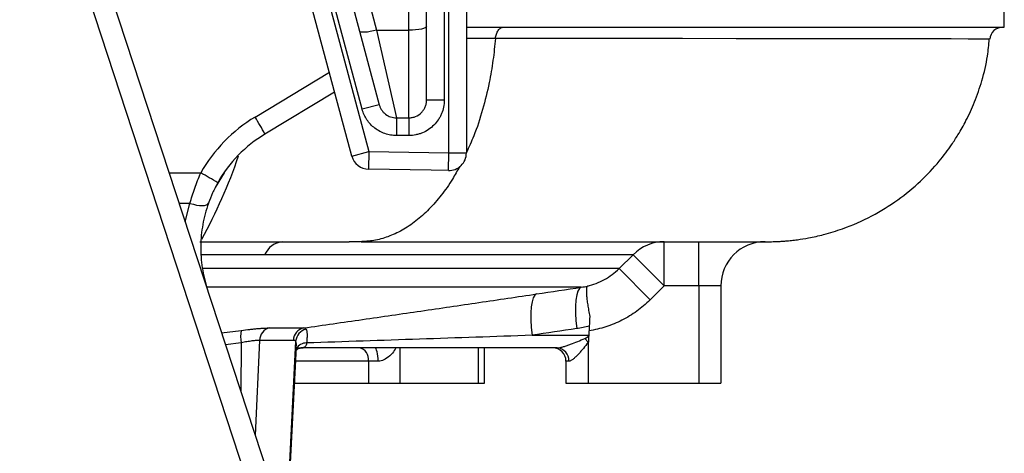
# Model space of a CAD drawing. Header units: millimetres. Extents: x 2406 to 3465, y 1425 to 4760.
# Tile 6 of 13: x 3019 to 3465, y 1718 to 1914. Entities that reach past the tile are written whole.
import ezdxf

# ---------------------------------------------------------------- set-up
doc = ezdxf.new("R2010")
doc.units = ezdxf.units.MM
doc.header["$LTSCALE"] = 2

msp = doc.modelspace()

# ---------------------------------------------------------------- linework, layer by layer
at = {"color": 7, "linetype": 'Continuous', "lineweight": 25}
for p, q in [((3203.39, 1877.45), (3203.39, 2085.44)), ((3211.39, 2085.44), (3211.39, 1877.45)), ((3213.39, 1853.58), (3213.39, 2085.44)), ((3221.39, 2085.44), (3221.39, 1853.58)), ((3195.39, 1909.04), (3195.39, 2051.91)), ((3199.78, 1469.28), (3010.16, 2047.49)), ((3019.48, 2050.61), (3209.11, 1472.4)), ((3150.48, 1954.38), (3177.33, 1854.21)), ((3160.76, 1954.68), (3182.01, 1875.38)), ((3168.48, 1955.09), (3180.82, 1909.04)), ((3169.6, 1852.14), (3142.76, 1952.31)), ((3174.28, 1873.31), (3153.03, 1952.61)), ((3464.53, 1910.44), (3464.53, 1940.44)), ((3221.39, 1910.44), (3464.53, 1910.44)), ((3180.82, 1909.04), (3189.73, 1869.45)), ((3180.82, 1909.04), (3195.39, 1909.04)), ((3195.39, 1869.45), (3195.39, 1909.04)), ((3161.85, 1881.06), (3130.36, 1862.1)), ((3182.01, 1875.38), (3174.28, 1873.31)), ((3211.39, 1877.45), (3203.39, 1877.45)), ((3189.73, 1869.45), (3195.39, 1869.45)), ((3189.73, 1869.45), (3189.73, 1861.45)), ((3195.39, 1869.45), (3195.39, 1861.45)), ((3195.39, 1861.45), (3189.73, 1861.45)), ((3169.6, 1852.14), (3177.33, 1854.21)), ((3177.33, 1854.21), (3177.19, 1846.21)), ((3177.33, 1854.21), (3213.39, 1853.58)), ((3213.25, 1845.58), (3213.39, 1853.58)), ((3213.39, 1853.58), (3221.39, 1853.58)), ((3111.88, 1844.65), (3107.91, 1838.01)), ((3105.17, 1831.8), (3104.56, 1829.96)), ((3173.29, 1813.44), (3168.4, 1813.44)), ((3248.69, 1813.44), (3249.41, 1813.44)), ((3310.77, 1793.44), (3310.77, 1813.44)), ((3326.39, 1793.44), (3326.39, 1813.44)), ((3290.39, 1801.27), (3296.75, 1807.58)), ((3310.77, 1793.44), (3296.75, 1807.58)), ((3304.41, 1787.13), (3290.39, 1801.27)), ((3310.77, 1793.44), (3304.41, 1787.13)), ((3326.39, 1793.44), (3310.77, 1793.44)), ((3326.39, 1793.44), (3326.39, 1749.44)), ((3336.39, 1793.44), (3336.39, 1749.44)), ((3132.42, 1774.46), (3147.96, 1774.46)), ((3276.91, 1775.31), (3276.69, 1771.12)), ((3143.17, 1768.85), (3127.93, 1768.85)), ((3251.06, 1771.12), (3276.69, 1771.12)), ((3276.39, 1767.97), (3274.91, 1769.71)), ((3276.39, 1767.97), (3276.39, 1749.44)), ((3276.69, 1771.12), (3276.68, 1770.98)), ((3140.2, 1682.53), (3144.56, 1765.79)), ((3144.54, 1765.44), (3146.57, 1765.44)), ((3146.43, 1765.4), (3147.59, 1765.44)), ((3262.45, 1765.44), (3146.57, 1765.44)), ((3229.59, 1749.44), (3229.59, 1765.44)), ((3181.54, 1759.44), (3177.17, 1759.44)), ((3177.17, 1759.44), (3177.17, 1749.44)), ((3266.39, 1759.44), (3266.39, 1749.44)), ((3267.68, 1759.44), (3266.39, 1759.44)), ((3143.7, 1749.44), (3177.17, 1749.44)), ((3177.17, 1749.44), (3191.31, 1749.44)), ((3191.31, 1749.44), (3226.66, 1749.44)), ((3226.66, 1749.44), (3229.59, 1749.44)), ((3266.39, 1749.44), (3276.39, 1749.44)), ((3276.39, 1749.44), (3326.39, 1749.44)), ((3326.39, 1749.44), (3336.39, 1749.44))]:
    msp.add_line(p, q, dxfattribs=at)
at = {"color": 8, "linetype": 'Continuous', "lineweight": 25}
for p, q in [((3125.87, 1869.81), (3159.45, 1890.03)), ((3096.46, 1830.76), (3091.58, 1830.76)), ((3094.32, 1822.43), (3096.46, 1830.76)), ((3290.39, 1801.27), (3102.31, 1801.27)), ((3273.34, 1792.86), (3104.15, 1792.86)), ((3110.77, 1772.26), (3119.63, 1773.37)), ((3119.66, 1767.76), (3112.54, 1766.86)), ((3119.66, 1767.76), (3119.51, 1745.62)), ((3127.93, 1768.85), (3125.93, 1726.03)), ((3144.19, 1768.49), (3139.94, 1683.33)), ((3191.31, 1765.44), (3191.31, 1749.44)), ((3226.66, 1765.44), (3226.66, 1749.44)), ((3177.17, 1759.44), (3144.23, 1759.44))]:
    msp.add_line(p, q, dxfattribs=at)
at = {"color": 7, "linetype": 'Continuous', "lineweight": 25, "flags": 128}
for points in [[(3203.39, 1910.71), (3203.24, 1910.38), (3202.79, 1910.07), (3202.05, 1909.78), (3201.05, 1909.53), (3199.84, 1909.32), (3198.46, 1909.17), (3196.96, 1909.07), (3195.39, 1909.04)], [(3180.82, 1909.04), (3179.36, 1908.7), (3177.96, 1908.43), (3176.65, 1908.24), (3175.5, 1908.13), (3174.54, 1908.12), (3173.8, 1908.21), (3173.31, 1908.38), (3173.1, 1908.63)], [(3213.25, 1845.58), (3205.4, 1845.72), (3177.19, 1846.21)], [(3096.46, 1830.76), (3097.98, 1830.34), (3099.45, 1830.03), (3100.82, 1829.85), (3102.04, 1829.79), (3103.08, 1829.87), (3103.9, 1830.07), (3104.48, 1830.4), (3104.79, 1830.84)], [(3253.15, 1789.83), (3252.33, 1789.27), (3251.63, 1788.09), (3251.09, 1786.31), (3250.71, 1783.99), (3250.52, 1781.22), (3250.51, 1778.08), (3250.7, 1774.68), (3251.06, 1771.12)], [(3273.34, 1792.86), (3272.51, 1792.31), (3271.81, 1791.13), (3271.27, 1789.35), (3270.89, 1787.04), (3270.7, 1784.26), (3270.7, 1781.12), (3270.89, 1777.71), (3271.26, 1774.15)], [(3181.54, 1759.44), (3181.51, 1760.61), (3181.42, 1761.73), (3181.27, 1762.77), (3181.07, 1763.68), (3180.82, 1764.43), (3180.54, 1764.98), (3180.24, 1765.32), (3179.92, 1765.44)]]:
    msp.add_lwpolyline(points, dxfattribs=at)
at = {"color": 8, "linetype": 'Continuous', "lineweight": 25, "flags": 128}
for points in [[(3457.82, 1904.99), (3457.91, 1905), (3456.89, 1905.02), (3453.63, 1905.04), (3448.15, 1905.07), (3440.5, 1905.09), (3430.72, 1905.11), (3418.85, 1905.14), (3403.52, 1905.16), (3385.74, 1905.19), (3365.65, 1905.21), (3343.38, 1905.23), (3319.06, 1905.25), (3292.74, 1905.28), (3264.5, 1905.3), (3234.54, 1905.33), (3234.54, 1905.33), (3234.54, 1905.33)], [(3087.06, 1844.55), (3098.96, 1844.54), (3101.33, 1844.54)]]:
    msp.add_lwpolyline(points, dxfattribs=at)
at = {"color": 7, "linetype": 'Continuous', "lineweight": 25}
for centre, radius, start, end in [((3463.9, 1904.44), 6, 90.017, 174.8866), ((3161.46, 1810.7), 69, 121.0533, 150.6289), ((2999.57, 1791.17), 148.78, 28.4711, 31.9067), ((3161.31, 1810.7), 60, 121.0533, 150.6289), ((2901.39, 1925.44), 229, 331.0393, 341.3498), ((3177.33, 1854.21), 8, 195.0012, 269.0034), ((3213.39, 1853.58), 8, 268.9983, 359.9982), ((2976.94, 1619.05), 257.53, 59.1449, 61.1169), ((3139.32, 1803.49), 10, 95.8047, 155.8658), ((3310.79, 1793.7), 19.73, 90.0449, 135.3186), ((3356.39, 1793.44), 20, 90, 180), ((3133.27, 1770.63), 13.91, 168.6413, 191.9187), ((3133.71, 1768.82), 5.79, 102.9483, 179.7173), ((3149.06, 1768.67), 5.89, 100.731, 178.2716), ((3150.47, 1767.75), 6.32, 104.8473, 173.2609), ((3171.86, 1760.19), 5.36, 351.9505, 78.5782), ((3260.39, 1759.44), 6, 0, 90), ((3262.03, 1759.8), 5.65, 356.3463, 85.8073)]:
    msp.add_arc(centre, radius, start, end, dxfattribs=at)
at = {"color": 8, "linetype": 'Continuous', "lineweight": 25}
msp.add_arc((3148.87, 1762.71), 4.95, 86.4796, 151.4879, dxfattribs=at)
at = {"color": 7, "linetype": 'Continuous', "lineweight": 25}
for centre, major_axis, ratio, start_param, end_param in [((3232, 1771.44), (44.81, 0), 0.133894, 5.990405, 6.207124), ((3232, 1771.44), (46.36, 0), 0.258819, 5.990405, 6.001004), ((3147.23, 1771.44), (5.72, 3.21), 0.886144, 4.147412, 4.182061)]:
    msp.add_ellipse(centre, major_axis=major_axis, ratio=ratio, start_param=start_param, end_param=end_param, dxfattribs=at)
for points, knots in [([(3234.54, 1905.33), (3234.61, 1906.03), (3234.75, 1906.72), (3235.17, 1907.96), (3235.45, 1908.52), (3236.11, 1909.45), (3236.49, 1909.82), (3237.31, 1910.31), (3237.75, 1910.44), (3238.18, 1910.44)], [0, 0, 0, 0, 0.25, 0.25, 0.5, 0.5, 0.75, 0.75, 1, 1, 1, 1]), ([(3234.54, 1905.33), (3234.2, 1902.03), (3233.51, 1895.26), (3231.62, 1884.46), (3228.79, 1872.92), (3225.35, 1862.25), (3222.54, 1856.2), (3221.39, 1853.74)], [0, 0, 0, 0, 0.176076, 0.360498, 0.591407, 0.834159, 1, 1, 1, 1]), ([(3356.39, 1813.44), (3356.4, 1813.44), (3356.76, 1813.44), (3358.22, 1813.43), (3360.89, 1813.48), (3363.61, 1813.62), (3365.85, 1813.78), (3368.37, 1814.02), (3371.8, 1814.43), (3376.67, 1815.22), (3383.53, 1816.75), (3393.21, 1819.73), (3404.61, 1824.75), (3416.4, 1832.05), (3426.6, 1840.46), (3433.55, 1847.86), (3438.04, 1853.53), (3440.88, 1857.48), (3444, 1862.31), (3447.58, 1868.69), (3451.31, 1876.83), (3454.64, 1886.58), (3456.98, 1896.1), (3457.53, 1902.45), (3457.75, 1905)], [0, 0, 0, 0, 0.000346, 0.041676, 0.075447, 0.090851, 0.106157, 0.122133, 0.139623, 0.171656, 0.216198, 0.273389, 0.364663, 0.452923, 0.537072, 0.615892, 0.645841, 0.674866, 0.708643, 0.755355, 0.81415, 0.878743, 0.951386, 1, 1, 1, 1]), ([(3182.01, 1875.38), (3182.12, 1874.96), (3182.27, 1874.54), (3182.63, 1873.75), (3182.84, 1873.37), (3183.32, 1872.65), (3183.6, 1872.3), (3184.19, 1871.66), (3184.52, 1871.37), (3185.57, 1870.56), (3186.33, 1870.15), (3187.99, 1869.59), (3188.85, 1869.45), (3189.73, 1869.45)], [0, 0, 0, 0, 0.125, 0.125, 0.25, 0.25, 0.375, 0.375, 0.5, 0.5, 0.75, 0.75, 1, 1, 1, 1]), ([(3211.39, 1877.45), (3211.39, 1876.4), (3211.29, 1875.34), (3210.88, 1873.29), (3210.58, 1872.3), (3209.98, 1870.85), (3209.75, 1870.37), (3209.26, 1869.44), (3208.99, 1869), (3208.12, 1867.7), (3207.46, 1866.89), (3205.97, 1865.4), (3205.16, 1864.73), (3203.41, 1863.56), (3202.48, 1863.07), (3201.04, 1862.47), (3200.55, 1862.29), (3199.55, 1861.99), (3199.04, 1861.86), (3197.49, 1861.55), (3196.45, 1861.45), (3195.39, 1861.45)], [0, 0, 0, 0, 0.125, 0.125, 0.25, 0.25, 0.3125, 0.3125, 0.375, 0.375, 0.5, 0.5, 0.625, 0.625, 0.75, 0.75, 0.8125, 0.8125, 0.875, 0.875, 1, 1, 1, 1]), ([(3195.39, 1869.45), (3195.92, 1869.45), (3196.44, 1869.5), (3197.47, 1869.7), (3197.98, 1869.86), (3199.42, 1870.46), (3200.31, 1871.05), (3201.43, 1872.17), (3201.76, 1872.58), (3202.34, 1873.44), (3202.59, 1873.91), (3202.99, 1874.88), (3203.14, 1875.37), (3203.34, 1876.4), (3203.39, 1876.93), (3203.39, 1877.45)], [0, 0, 0, 0, 0.125, 0.125, 0.25, 0.25, 0.5, 0.5, 0.625, 0.625, 0.75, 0.75, 0.875, 0.875, 1, 1, 1, 1]), ([(3189.73, 1861.45), (3188.86, 1861.45), (3187.99, 1861.52), (3186.27, 1861.8), (3185.42, 1862.02), (3182.93, 1862.86), (3181.4, 1863.68), (3179.31, 1865.28), (3178.66, 1865.87), (3177.46, 1867.15), (3176.91, 1867.84), (3175.95, 1869.28), (3175.53, 1870.04), (3174.8, 1871.63), (3174.51, 1872.46), (3174.28, 1873.31)], [0, 0, 0, 0, 0.125, 0.125, 0.25, 0.25, 0.5, 0.5, 0.625, 0.625, 0.75, 0.75, 0.875, 0.875, 1, 1, 1, 1]), ([(3218.31, 1847.43), (3217.27, 1845.51), (3214.71, 1840.82), (3210.08, 1834.33), (3204.54, 1827.94), (3198.6, 1822.63), (3192.38, 1818.48), (3186.02, 1815.55), (3179.64, 1813.76), (3175.39, 1813.55), (3173.29, 1813.44)], [0, 0, 0, 0, 0.0902694, 0.22043, 0.3522869, 0.4847606, 0.6167582, 0.7472461, 0.8752207, 1, 1, 1, 1]), ([(3096.46, 1830.76), (3097.09, 1833.04), (3097.81, 1835.33), (3099.02, 1838.78), (3099.45, 1839.93), (3100.35, 1842.24), (3100.83, 1843.4), (3101.33, 1844.54)], [0, 0, 0, 0, 0.5, 0.5, 0.75, 0.75, 1, 1, 1, 1]), ([(3109.02, 1840.13), (3108.59, 1839.36), (3108.17, 1838.59), (3107.39, 1837.04), (3107.02, 1836.26), (3105.96, 1833.93), (3105.34, 1832.38), (3104.79, 1830.84)], [0, 0, 0, 0, 0.25, 0.25, 0.5, 0.5, 1, 1, 1, 1]), ([(3104.79, 1830.84), (3103.66, 1827.69), (3102.82, 1824.49), (3101.67, 1818.03), (3101.35, 1814.77), (3101.29, 1809.82), (3101.34, 1808.16), (3101.57, 1804.88), (3101.75, 1803.24), (3102.5, 1798.37), (3103.26, 1795.17), (3104.29, 1792)], [0, 0, 0, 0, 0.25, 0.25, 0.5, 0.5, 0.625, 0.625, 0.75, 0.75, 1, 1, 1, 1]), ([(3100.98, 1813.44), (3101.82, 1813.44), (3109.74, 1813.44), (3125.1, 1813.44), (3146.68, 1813.44), (3161.17, 1813.44), (3168.4, 1813.44)], [0, 0, 0, 0, 0.037878, 0.359149, 0.679997, 1, 1, 1, 1]), ([(3173.64, 1813.44), (3179.43, 1813.44), (3191.95, 1813.44), (3209.69, 1813.44), (3226.93, 1813.44), (3242.52, 1813.44), (3256.62, 1813.44), (3270.11, 1813.44), (3282.86, 1813.44), (3294.73, 1813.44), (3305.06, 1813.44), (3314.02, 1813.44), (3322.33, 1813.44), (3329.84, 1813.44), (3336.39, 1813.44), (3341.61, 1813.44), (3345.68, 1813.44), (3348.8, 1813.44), (3351.13, 1813.44), (3352.85, 1813.44), (3353.98, 1813.44), (3354.55, 1813.44), (3354.76, 1813.44)], [0, 0, 0, 0, 0.053962, 0.116676, 0.177078, 0.235298, 0.291428, 0.345528, 0.407818, 0.467269, 0.523891, 0.577677, 0.628616, 0.688301, 0.743588, 0.794497, 0.841037, 0.8832, 0.920971, 0.954321, 0.98322, 1, 1, 1, 1]), ([(3354.76, 1813.44), (3355.09, 1813.44), (3356.15, 1813.44), (3356.3, 1813.44), (3356.39, 1813.44)], [0, 0, 0, 0, 0.311891, 1, 1, 1, 1]), ([(3296.75, 1807.58), (3294.92, 1807.58), (3292.39, 1807.58), (3287.57, 1807.58), (3285.78, 1807.58), (3282.85, 1807.58), (3281.82, 1807.58), (3279.69, 1807.58), (3278.58, 1807.58), (3272.83, 1807.58), (3267.59, 1807.58), (3255.89, 1807.58), (3249.43, 1807.58), (3235.27, 1807.58), (3227.58, 1807.58), (3217.17, 1807.58), (3215.04, 1807.58), (3210.73, 1807.58), (3208.54, 1807.58), (3201.87, 1807.58), (3197.3, 1807.58), (3187.88, 1807.58), (3183.03, 1807.58), (3173.08, 1807.58), (3167.99, 1807.58), (3152.38, 1807.58), (3141.52, 1807.58), (3130.2, 1807.58)], [0, 0, 0, 0, 0.125, 0.125, 0.1875, 0.1875, 0.21875, 0.21875, 0.25, 0.25, 0.375, 0.375, 0.5, 0.5, 0.625, 0.625, 0.65625, 0.65625, 0.6875, 0.6875, 0.75, 0.75, 0.8125, 0.8125, 0.875, 0.875, 1, 1, 1, 1]), ([(3276.09, 1793.37), (3277.43, 1793.69), (3278.74, 1794.1), (3281.32, 1795.1), (3282.58, 1795.69), (3286.2, 1797.69), (3288.41, 1799.33), (3290.39, 1801.27)], [0, 0, 0, 0, 0.25, 0.25, 0.5, 0.5, 1, 1, 1, 1]), ([(3147.96, 1774.46), (3156.82, 1775.73), (3165.66, 1777), (3183.29, 1779.55), (3192.08, 1780.83), (3209.61, 1783.39), (3218.35, 1784.67), (3235.78, 1787.25), (3244.48, 1788.54), (3253.15, 1789.83)], [0, 0, 0, 0, 0.25, 0.25, 0.5, 0.5, 0.75, 0.75, 1, 1, 1, 1]), ([(3276.09, 1793.37), (3276.07, 1793.35), (3276.04, 1793.33), (3275.99, 1793.28), (3275.97, 1793.25), (3275.9, 1793.15), (3275.86, 1793.07), (3275.75, 1792.76), (3275.7, 1792.48), (3275.65, 1791.96), (3275.64, 1791.76), (3275.62, 1791.34), (3275.62, 1791.12), (3275.63, 1790.4), (3275.66, 1789.86), (3275.75, 1788.65), (3275.81, 1787.97), (3275.98, 1786.54), (3276.09, 1785.77), (3276.33, 1784.16), (3276.47, 1783.3), (3276.78, 1781.51), (3276.95, 1780.59), (3277.14, 1779.64)], [0, 0, 0, 0, 0.03125, 0.03125, 0.0625, 0.0625, 0.125, 0.125, 0.25, 0.25, 0.3125, 0.3125, 0.375, 0.375, 0.5, 0.5, 0.625, 0.625, 0.75, 0.75, 0.875, 0.875, 1, 1, 1, 1]), ([(3336.39, 1793.44), (3336.39, 1793.44), (3336.33, 1793.44), (3336.07, 1793.44), (3335.88, 1793.44), (3335.38, 1793.44), (3335.07, 1793.44), (3334.34, 1793.44), (3333.92, 1793.44), (3333, 1793.44), (3332.49, 1793.44), (3331.4, 1793.44), (3330.83, 1793.44), (3329.92, 1793.44), (3329.61, 1793.44), (3328.98, 1793.44), (3328.66, 1793.44), (3327.7, 1793.44), (3327.05, 1793.44), (3326.39, 1793.44)], [0, 0, 0, 0, 0.125, 0.125, 0.25, 0.25, 0.375, 0.375, 0.5, 0.5, 0.625, 0.625, 0.75, 0.75, 0.8125, 0.8125, 0.875, 0.875, 1, 1, 1, 1]), ([(3304.41, 1787.13), (3302.53, 1785.27), (3300.53, 1783.58), (3296.3, 1780.54), (3294.07, 1779.18), (3290.55, 1777.39), (3289.35, 1776.84), (3286.92, 1775.83), (3285.69, 1775.38), (3281.96, 1774.17), (3279.41, 1773.55), (3276.8, 1773.13)], [0, 0, 0, 0, 0.25, 0.25, 0.5, 0.5, 0.625, 0.625, 0.75, 0.75, 1, 1, 1, 1]), ([(3119.63, 1773.37), (3120.98, 1773.54), (3122.28, 1773.69), (3124.16, 1773.89), (3124.78, 1773.96), (3125.98, 1774.07), (3126.56, 1774.13), (3127.66, 1774.22), (3128.19, 1774.26), (3129.2, 1774.33), (3129.68, 1774.36), (3131.03, 1774.44), (3131.79, 1774.46), (3132.42, 1774.46)], [0, 0, 0, 0, 0.25, 0.25, 0.375, 0.375, 0.5, 0.5, 0.625, 0.625, 0.75, 0.75, 1, 1, 1, 1]), ([(3148.85, 1773.86), (3149.02, 1773.62), (3149.15, 1773.32), (3149.28, 1772.74), (3149.31, 1772.53), (3149.36, 1772.07), (3149.37, 1771.82), (3149.4, 1771.03), (3149.38, 1770.44), (3149.3, 1769.13), (3149.24, 1768.42), (3149.17, 1767.65)], [0, 0, 0, 0, 0.25, 0.25, 0.375, 0.375, 0.5, 0.5, 0.75, 0.75, 1, 1, 1, 1]), ([(3127.93, 1768.85), (3127.52, 1768.85), (3127.02, 1768.83), (3126.15, 1768.75), (3125.84, 1768.72), (3125.18, 1768.65), (3124.5, 1768.57), (3123.75, 1768.46), (3122.98, 1768.34), (3122.58, 1768.28), (3121.36, 1768.08), (3120.52, 1767.93), (3119.66, 1767.76)], [0, 0, 0, 0, 0.25, 0.25, 0.375, 0.375, 0.5, 0.625, 0.625, 0.75, 0.75, 1, 1, 1, 1]), ([(3149.17, 1767.65), (3149.15, 1767.3), (3149.11, 1766.98), (3148.92, 1766.43), (3148.78, 1766.19), (3148.38, 1765.81), (3148.12, 1765.67), (3147.51, 1765.5), (3147.17, 1765.45), (3146.79, 1765.44)], [0, 0, 0, 0, 0.25, 0.25, 0.5, 0.5, 0.75, 0.75, 1, 1, 1, 1]), ([(3251.06, 1771.12), (3234.13, 1770.54), (3217.18, 1769.96), (3183.22, 1768.8), (3166.21, 1768.23), (3149.17, 1767.65)], [0, 0, 0, 0, 0.5, 0.5, 1, 1, 1, 1]), ([(3262.45, 1765.44), (3262.64, 1765.44), (3262.86, 1765.45), (3263.31, 1765.51), (3263.55, 1765.56), (3264.27, 1765.71), (3264.78, 1765.84), (3265.83, 1766.15), (3266.36, 1766.32), (3267.43, 1766.68), (3267.96, 1766.88), (3269.58, 1767.48), (3270.66, 1767.91), (3272.79, 1768.79), (3273.85, 1769.24), (3274.91, 1769.71)], [0, 0, 0, 0, 0.0625, 0.0625, 0.125, 0.125, 0.25, 0.25, 0.375, 0.375, 0.5, 0.5, 0.75, 0.75, 1, 1, 1, 1]), ([(3276.39, 1767.97), (3275.7, 1767.03), (3275, 1766.1), (3273.91, 1764.76), (3273.54, 1764.32), (3272.8, 1763.46), (3272.42, 1763.03), (3271.66, 1762.22), (3271.28, 1761.83), (3270.52, 1761.1), (3270.14, 1760.76), (3269.38, 1760.16), (3269.01, 1759.91), (3268.48, 1759.64), (3268.31, 1759.56), (3267.98, 1759.46), (3267.82, 1759.44), (3267.68, 1759.44)], [0, 0, 0, 0, 0.25, 0.25, 0.375, 0.375, 0.5, 0.5, 0.625, 0.625, 0.75, 0.75, 0.875, 0.875, 0.9375, 0.9375, 1, 1, 1, 1]), ([(3276.68, 1770.98), (3276.66, 1770.5), (3276.63, 1770.02), (3276.58, 1769.06), (3276.56, 1768.58), (3276.53, 1768.1)], [0, 0, 0, 0, 0.5, 0.5, 1, 1, 1, 1]), ([(3144.48, 1764.19), (3144.57, 1764.32), (3144.83, 1764.69), (3145.73, 1765.3), (3146.45, 1765.43), (3146.49, 1765.43), (3146.5, 1765.43)], [0, 0, 0, 0, 0.199901, 0.588072, 0.892822, 1, 1, 1, 1])]:
    msp.add_open_spline(points, degree=3, knots=knots, dxfattribs=at)
at = {"color": 8, "linetype": 'Continuous', "lineweight": 25}
for points, knots in [([(3234.54, 1905.33), (3234.54, 1905.33), (3230.23, 1905.34), (3225.81, 1905.35), (3221.39, 1905.36)], [0, 0, 0, 0, 0.000007, 1, 1, 1, 1]), ([(3130.2, 1807.58), (3121.15, 1807.58), (3111.81, 1807.58), (3101.76, 1807.58), (3101.46, 1807.58)], [0, 0, 0, 0, 0.969588, 1, 1, 1, 1]), ([(3144.53, 1766.01), (3144.56, 1766.43), (3144.62, 1767.38), (3144.45, 1768.13), (3144.24, 1768.42), (3144.19, 1768.49)], [0, 0, 0, 0, 0.384433, 0.855844, 1, 1, 1, 1]), ([(3189.57, 1765.44), (3189.08, 1764.63), (3187.99, 1762.86), (3185.62, 1760.82), (3183.29, 1759.59), (3181.98, 1759.48), (3181.54, 1759.44)], [0, 0, 0, 0, 0.283966, 0.625366, 0.87324, 1, 1, 1, 1])]:
    msp.add_open_spline(points, degree=3, knots=knots, dxfattribs=at)
at = {"color": 7, "linetype": 'Continuous', "lineweight": 25}
for points in [[(3253.15, 1789.83), (3259.88, 1790.83), (3266.61, 1791.84), (3273.34, 1792.86)], [(3273.34, 1792.86), (3274.26, 1792.99), (3275.18, 1793.16), (3276.09, 1793.37)], [(3277.14, 1779.64), (3277.06, 1778.22), (3276.99, 1776.77), (3276.91, 1775.31)], [(3147.96, 1774.46), (3148.27, 1774.43), (3148.56, 1774.23), (3148.85, 1773.86)], [(3271.26, 1774.15), (3264.53, 1773.14), (3257.8, 1772.13), (3251.06, 1771.12)], [(3276.91, 1775.31), (3275.05, 1774.82), (3273.16, 1774.44), (3271.26, 1774.15)], [(3144.19, 1768.49), (3143.86, 1768.73), (3143.52, 1768.85), (3143.17, 1768.85)]]:
    msp.add_open_spline(points, degree=3, dxfattribs=at)

doc.saveas('drawing.dxf')
